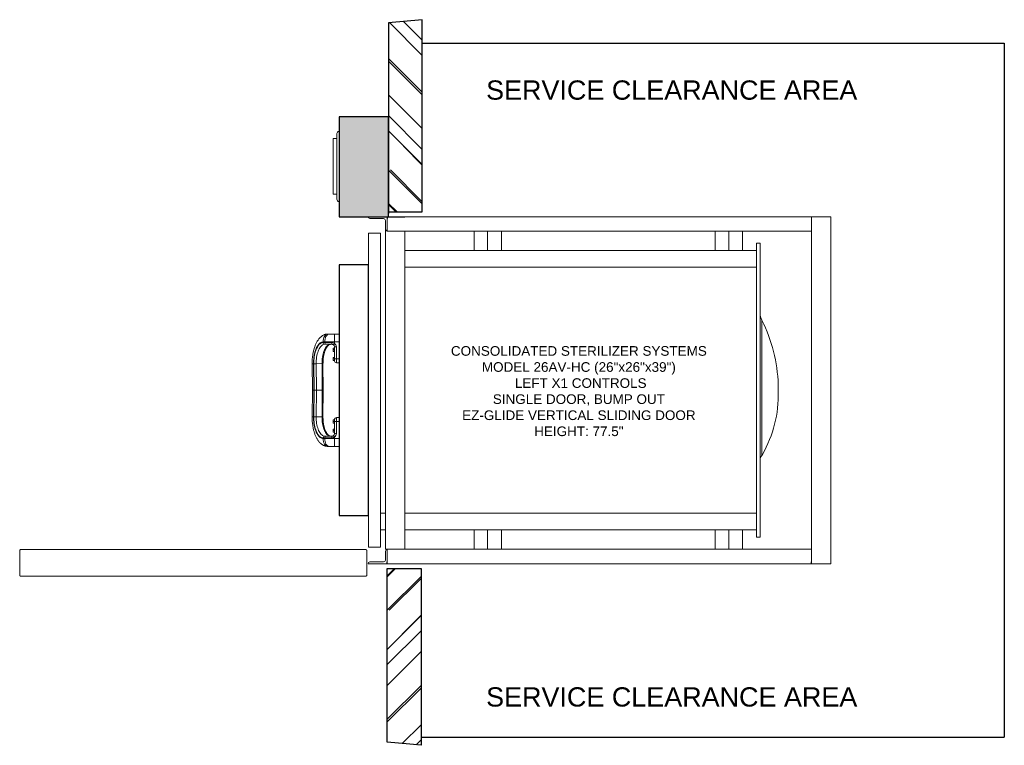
# Model space of a CAD drawing. Header units: inches. Extents: x 0 to 102, y 1 to 76.
import ezdxf

# ---------------------------------------------------------------- set-up
doc = ezdxf.new("R2010")
doc.units = ezdxf.units.IN
doc.header["$MEASUREMENT"] = 0
doc.linetypes.add('SOLID', pattern=[0])
doc.layers.add('1-VESSEL', color=7, linetype='SOLID', lineweight=5)
for name, color, linetype in [('Clearance', 160, 'Continuous'), ('Description', 1, 'Continuous'), ('WALLS2', 2, 'Continuous')]:
    doc.layers.add(name, color=color, linetype=linetype)
doc.styles.get("Standard").update_dxf_attribs({"font": 'arial.ttf'})

# ---------------------------------------------------------------- blocks, each defined once
blk = doc.blocks.new('CONTROL COLUMN - TOP')
at = {"lineweight": 0}
blk.add_hatch(color=9, dxfattribs=at).paths.add_polyline_path([(5.77, 10.37), (0.64, 10.37), (0.64, 0), (5.77, 0)])
blk.add_lwpolyline([(0.64, 10.37), (5.77, 10.37), (5.77, 0), (0.64, 0)], close=True)
for centre, start, end in [((0.64, 8.56), 90, 180), ((0.64, 1.75), 180, 270)]:
    blk.add_arc(centre, 0.236, start, end, dxfattribs=at)
at = {"layer": '1-VESSEL', "lineweight": 0}
blk.add_lwpolyline([(0.4, 8.56), (0.4, 1.75)], dxfattribs=at)
blk.add_lwpolyline([(0.4, 2.27), (0.4, 8.04), (0.05, 8.04, 0.414214), (0, 7.99), (0, 2.32, 0.414214), (0.05, 2.27)], format="xyb", close=True, dxfattribs=at)

msp = doc.modelspace()

# ---------------------------------------------------------------- hatches: boundary and pattern name
at = {"layer": 'WALLS2'}
h = msp.add_hatch(dxfattribs=at)
h.set_pattern_fill('AR-RROOF', color=256, scale=4, angle=135, style=0)
h.set_pattern_definition([(135, (-29.2496, -120.5763), (-9.05097, 3.39411), [60, -8, 20, -4]), (135, (-34.4257, -118.2287), (-0.93338, -6.59024), [12, -1.32, 24, -3]), (135, (-33.068, -121.5662), (-16.602867, 12.812775), [32, -5.6, 16, -4])])
h.paths.add_polyline_path([(41.76, 76.44), (38.26, 76.13), (38.26, 56.5), (41.76, 56.5)])
h = msp.add_hatch(dxfattribs=at)
h.set_pattern_fill('AR-RROOF', color=256, scale=4, angle=135, style=0)
h.set_pattern_definition([(225, (-29.3842, 196.5748), (-9.05097, -3.39411), [60, -8, 20, -4]), (225, (-34.56, 194.227), (-0.93338, 6.59024), [12, -1.32, 24, -3]), (225, (-33.2026, 197.5647), (-16.602867, -12.812775), [32, -5.6, 16, -4])])
h.paths.add_polyline_path([(41.63, 1.16), (38.13, 1.47), (38.13, 19.5), (41.63, 19.5)])

# ---------------------------------------------------------------- linework, layer by layer
at = {"color": 7, "linetype": 'Continuous', "lineweight": 15}
for p, q in [((36.13, 56), (38.13, 56)), ((37.75, 55.81), (36.32, 55.81)), ((37.94, 54.69), (37.94, 55.62)), ((38.13, 56), (38.13, 54.5)), ((82.13, 56), (38.13, 56)), ((82.13, 56), (82.13, 54.5)), ((82.13, 56), (82.13, 20)), ((82.13, 56), (84.13, 56)), ((84.13, 56), (84.13, 20)), ((36.19, 21.72), (36.19, 54.28)), ((36.19, 54.28), (37.44, 54.28)), ((37.44, 54.28), (37.44, 21.72)), ((37.94, 21.5), (37.94, 54.69)), ((82.13, 54.5), (38.13, 54.5)), ((39.94, 21.5), (39.94, 54.5)), ((47.13, 52.5), (47.13, 54.5)), ((48.54, 52.5), (48.54, 54.5)), ((49.96, 52.5), (49.96, 54.5)), ((72.13, 52.5), (72.13, 54.5)), ((73.54, 52.5), (73.54, 54.5)), ((74.96, 52.5), (74.96, 54.5)), ((76.82, 53.25), (76.44, 53.25)), ((76.44, 53.25), (76.44, 22.75)), ((76.82, 53.25), (76.82, 22.75)), ((39.94, 52.5), (76.44, 52.5)), ((39.94, 50.75), (76.44, 50.75)), ((76.99, 31.26), (76.99, 45.26)), ((31.48, 43.01), (31.65, 43.01)), ((31.48, 42.94), (31.48, 43.01)), ((31.48, 42.94), (31.66, 42.94)), ((31.66, 42.94), (31.65, 43.01)), ((31.65, 43.01), (32.66, 43.01)), ((31.66, 42.94), (32.36, 42.94)), ((32.12, 43.83), (31.95, 43.83)), ((32.66, 43.83), (32.12, 43.83)), ((33.14, 43.83), (32.66, 43.83)), ((32.66, 43.01), (32.66, 43.83)), ((32.66, 42.86), (32.66, 43.01)), ((32.66, 43.01), (33.14, 43.01)), ((31.82, 42.76), (31.65, 42.76)), ((32.41, 42.76), (31.82, 42.76)), ((32.51, 42.35), (32.51, 42.34)), ((32.51, 42.3), (32.51, 42.34)), ((32.52, 42.24), (32.51, 42.3)), ((32.51, 42.15), (32.51, 42.3)), ((32.51, 42.04), (32.51, 42.15)), ((32.52, 42.01), (32.51, 42.04)), ((32.51, 42.03), (32.51, 42.04)), ((32.51, 42.03), (32.51, 42.02)), ((32.66, 42.36), (32.52, 42.36)), ((32.52, 42.36), (32.52, 42.35)), ((32.66, 42.24), (32.52, 42.24)), ((32.66, 42.06), (32.52, 42.06)), ((32.66, 42.01), (32.52, 42.01)), ((32.66, 41.26), (32.66, 42.51)), ((32.85, 42.5), (32.85, 41.25)), ((32.51, 41.33), (32.51, 41.41)), ((32.51, 41.17), (32.51, 41.33)), ((32.52, 41.25), (32.51, 41.33)), ((32.52, 41.09), (32.51, 41.17)), ((32.51, 41.09), (32.51, 41.17)), ((32.66, 41.41), (32.52, 41.41)), ((32.66, 41.25), (32.52, 41.25)), ((32.66, 41.09), (32.52, 41.09)), ((32.66, 41.02), (32.66, 41.26)), ((32.85, 41.25), (33.14, 41.25)), ((32.85, 41.25), (32.85, 40.83)), ((30.33, 40.75), (30.36, 38)), ((30.47, 40.75), (30.33, 40.75)), ((30.51, 40.75), (30.47, 40.75)), ((30.47, 40.75), (30.5, 38)), ((30.75, 40.75), (30.51, 40.75)), ((30.53, 38), (30.51, 40.75)), ((31.36, 40.76), (30.75, 40.75)), ((30.75, 40.75), (30.78, 38)), ((31.38, 38), (31.36, 40.76)), ((31.46, 40.76), (31.36, 40.76)), ((31.49, 38), (31.46, 40.76)), ((32.85, 40.83), (33.14, 40.83)), ((30.36, 38), (30.33, 35.25)), ((30.47, 35.25), (30.5, 38)), ((30.5, 38), (30.53, 38)), ((30.51, 35.25), (30.53, 38)), ((30.7, 38), (30.53, 38)), ((30.78, 38), (30.7, 38)), ((30.78, 38), (30.75, 35.25)), ((30.78, 38), (31.08, 38)), ((31.38, 38), (31.08, 38)), ((31.38, 38), (31.08, 38)), ((31.38, 38), (31.38, 38)), ((31.38, 38), (31.38, 38)), ((31.49, 38), (31.38, 38)), ((31.46, 35.24), (31.49, 38)), ((31.49, 38), (31.49, 38)), ((31.49, 38), (31.49, 38)), ((78.68, 37.42), (78.68, 38.58)), ((30.47, 35.25), (30.33, 35.25)), ((30.51, 35.25), (30.47, 35.25)), ((30.51, 35.25), (30.75, 35.25)), ((31.36, 35.24), (30.75, 35.25)), ((31.46, 35.24), (31.36, 35.24)), ((32.51, 34.83), (32.51, 34.91)), ((32.52, 34.75), (32.51, 34.83)), ((32.51, 34.67), (32.51, 34.83)), ((32.66, 34.91), (32.52, 34.91)), ((32.66, 34.75), (32.52, 34.75)), ((32.66, 34.74), (32.66, 34.98)), ((32.66, 33.49), (32.66, 34.74)), ((33.14, 35.17), (32.85, 35.17)), ((32.85, 35.17), (32.85, 34.75)), ((32.85, 34.75), (32.85, 33.5)), ((32.85, 34.75), (33.14, 34.75)), ((32.52, 34.59), (32.51, 34.67)), ((32.51, 34.59), (32.51, 34.67)), ((32.51, 33.89), (32.51, 33.97)), ((32.52, 33.81), (32.51, 33.89)), ((32.51, 33.73), (32.51, 33.89)), ((32.52, 33.66), (32.51, 33.73)), ((32.51, 33.66), (32.51, 33.73)), ((32.66, 34.59), (32.52, 34.59)), ((32.66, 33.97), (32.52, 33.97)), ((32.66, 33.81), (32.52, 33.81)), ((31.48, 33.06), (31.48, 32.99)), ((31.66, 33.06), (31.48, 33.06)), ((31.48, 32.99), (31.65, 32.99)), ((31.65, 33.24), (31.82, 33.24)), ((31.66, 33.06), (31.65, 32.99)), ((31.65, 32.99), (32.66, 32.99)), ((32.36, 33.06), (31.66, 33.06)), ((31.82, 33.24), (32.41, 33.24)), ((32.66, 33.66), (32.52, 33.66)), ((32.66, 33.14), (32.66, 32.99)), ((32.66, 32.99), (32.66, 32.17)), ((32.66, 32.99), (33.14, 32.99)), ((31.95, 32.17), (32.12, 32.17)), ((32.12, 32.17), (32.66, 32.17)), ((32.66, 32.17), (33.14, 32.17)), ((37.44, 25.25), (37.94, 25.25)), ((39.94, 25.25), (76.44, 25.25)), ((37.44, 23.5), (37.94, 23.5)), ((39.94, 23.5), (76.44, 23.5)), ((47.13, 21.5), (47.13, 23.5)), ((48.54, 21.5), (48.54, 23.5)), ((49.96, 21.5), (49.96, 23.5)), ((72.13, 23.5), (72.13, 21.5)), ((73.54, 23.5), (73.54, 21.5)), ((74.96, 23.5), (74.96, 21.5)), ((76.82, 22.75), (76.44, 22.75)), ((0.13, 21.47), (0.1, 21.47)), ((35.87, 21.47), (0.13, 21.47)), ((35.9, 21.47), (35.87, 21.47)), ((36.19, 21.72), (37.44, 21.72)), ((39.94, 21.5), (37.94, 21.5)), ((38.06, 21.49), (38.05, 21.5)), ((38.13, 20), (38.13, 21.5)), ((38.13, 21.5), (82.13, 21.5)), ((43.17, 21.5), (43.17, 21.5)), ((43.17, 21.5), (44.1, 21.5)), ((44.11, 21.51), (44.11, 21.5)), ((82.13, 20), (82.13, 21.5)), ((0, 18.82), (0, 21.37)), ((36, 18.82), (36, 21.37)), ((37.94, 21.31), (37.94, 20.38)), ((36.13, 20), (38.13, 20)), ((37.75, 20.19), (36.32, 20.19)), ((38.13, 20), (82.13, 20)), ((82.13, 20), (84.13, 20)), ((35.9, 18.72), (0.1, 18.72))]:
    msp.add_line(p, q, dxfattribs=at)
at = {"color": 7, "linetype": 'Continuous'}
for p, q in [((38.13, 56), (39.94, 56)), ((38.13, 56), (38.13, 55.81)), ((38.13, 20), (38.13, 20.19)), ((38.13, 20), (38.13, 20.19)), ((82.13, 20), (82.13, 20.19))]:
    msp.add_line(p, q, dxfattribs=at)
msp.add_lwpolyline([(36.19, 51), (33.14, 51), (33.14, 25), (36.19, 25)], close=True)
at = {"color": 7, "linetype": 'Continuous', "lineweight": 15, "flags": 128}
for points in [[(31.48, 43.01), (31.4, 43), (31.32, 42.98), (31.24, 42.95), (31.16, 42.9), (31.09, 42.84), (31.02, 42.76), (30.95, 42.68), (30.88, 42.58), (30.82, 42.47), (30.76, 42.35), (30.71, 42.22), (30.66, 42.08), (30.61, 41.93), (30.58, 41.78), (30.54, 41.61), (30.52, 41.45), (30.5, 41.28), (30.48, 41.1), (30.47, 40.93), (30.47, 40.75)], [(30.51, 40.75), (30.51, 40.93), (30.52, 41.11), (30.53, 41.29), (30.56, 41.46), (30.58, 41.63), (30.62, 41.79), (30.66, 41.95), (30.71, 42.09), (30.76, 42.23), (30.81, 42.36), (30.88, 42.48), (30.94, 42.58), (31.01, 42.68), (31.08, 42.76), (31.16, 42.82), (31.24, 42.87), (31.32, 42.91), (31.4, 42.93), (31.48, 42.94)], [(32.41, 42.76), (32.4, 42.77), (32.4, 42.78), (32.39, 42.79), (32.38, 42.82), (32.37, 42.84), (32.37, 42.87), (32.37, 42.9), (32.36, 42.94)], [(31.65, 42.76), (31.57, 42.76), (31.49, 42.73), (31.41, 42.7), (31.34, 42.64), (31.26, 42.58), (31.19, 42.49), (31.13, 42.4), (31.07, 42.29), (31.01, 42.17), (30.96, 42.05), (30.91, 41.91), (30.87, 41.76), (30.83, 41.6), (30.8, 41.44), (30.78, 41.27), (30.76, 41.1), (30.76, 40.93), (30.75, 40.75)], [(31.36, 40.76), (31.36, 40.93), (31.37, 41.11), (31.38, 41.28), (31.41, 41.44), (31.44, 41.61), (31.47, 41.76), (31.51, 41.91), (31.56, 42.05), (31.61, 42.18), (31.67, 42.29), (31.73, 42.4), (31.8, 42.5), (31.87, 42.58), (31.94, 42.64), (32.02, 42.7), (32.09, 42.73), (32.17, 42.76), (32.25, 42.76)], [(31.36, 35.24), (31.36, 35.62), (31.38, 37.12), (31.38, 37.48), (31.38, 38)], [(31.48, 32.99), (31.4, 33), (31.32, 33.02), (31.24, 33.05), (31.16, 33.1), (31.09, 33.16), (31.02, 33.24), (30.95, 33.32), (30.88, 33.42), (30.82, 33.53), (30.76, 33.65), (30.71, 33.78), (30.66, 33.92), (30.61, 34.07), (30.58, 34.22), (30.54, 34.39), (30.52, 34.55), (30.5, 34.72), (30.48, 34.9), (30.47, 35.07), (30.47, 35.25)], [(31.48, 33.06), (31.4, 33.07), (31.32, 33.09), (31.24, 33.13), (31.16, 33.18), (31.08, 33.24), (31.01, 33.32), (30.94, 33.42), (30.88, 33.52), (30.81, 33.64), (30.76, 33.77), (30.71, 33.91), (30.66, 34.05), (30.62, 34.21), (30.58, 34.37), (30.56, 34.54), (30.53, 34.71), (30.52, 34.89), (30.51, 35.07), (30.51, 35.25)], [(30.75, 35.25), (30.76, 35.07), (30.76, 34.9), (30.78, 34.73), (30.8, 34.56), (30.83, 34.4), (30.87, 34.24), (30.91, 34.09), (30.96, 33.95), (31.01, 33.83), (31.07, 33.71), (31.13, 33.6), (31.19, 33.51), (31.26, 33.42), (31.34, 33.36), (31.41, 33.3), (31.49, 33.27), (31.57, 33.24), (31.65, 33.24)], [(32.25, 33.24), (32.17, 33.24), (32.09, 33.27), (32.02, 33.3), (31.94, 33.36), (31.87, 33.42), (31.8, 33.5), (31.73, 33.6), (31.67, 33.71), (31.61, 33.82), (31.56, 33.95), (31.51, 34.09), (31.47, 34.24), (31.44, 34.39), (31.41, 34.56), (31.38, 34.72), (31.37, 34.89), (31.36, 35.07), (31.36, 35.24)], [(32.36, 33.06), (32.37, 33.1), (32.37, 33.13), (32.37, 33.16), (32.38, 33.18), (32.39, 33.21), (32.4, 33.22), (32.4, 33.23), (32.41, 33.24)], [(38.1, 21.5), (38.1, 21.5), (38.1, 21.5)]]:
    msp.add_lwpolyline(points, dxfattribs=at)
at = {"color": 7, "linetype": 'Continuous', "lineweight": 15}
for centre, radius, start, end in [((36.32, 56), 0.188, 180, 270), ((37.75, 55.62), 0.188, 0, 90), ((38.13, 54.69), 0.188, 180, 270), ((78.44, 45.98), 1.63, 180, 206.4311), ((62.38, 38), 16.31, 2.031, 26.4311), ((31.66, 42.94), 0.177, 180.2633, 266.781), ((31.83, 42.94), 0.177, 180.2633, 266.7807), ((31.65, 43.51), 1.2, 318.7084, 327.1924), ((32.41, 42.51), 0.25, 0, 55.1501), ((32.41, 42.5), 0.437, 0, 55.1501), ((32.8, 43.25), 0.746, 259.123, 273.587), ((32.85, 41.02), 0.188, 180, 270), ((66.42, 37.48), 12.26, 327.9792, 359.7514), ((32.85, 34.98), 0.188, 90, 180), ((31.66, 33.06), 0.177, 93.219, 179.7367), ((31.83, 33.06), 0.177, 93.2193, 179.7367), ((32.41, 33.49), 0.25, 304.8499, 0), ((31.65, 32.49), 1.2, 32.8076, 41.2916), ((32.41, 33.5), 0.437, 304.8499, 0), ((32.8, 32.75), 0.746, 86.413, 100.877), ((38.13, 21.31), 0.188, 90, 180), ((36.32, 20), 0.188, 90, 180), ((37.75, 20.38), 0.188, 270, 0)]:
    msp.add_arc(centre, radius, start, end, dxfattribs=at)
for centre, start_param, end_param in [((31.95, 43.08), 0.000527, 1.660631), ((32.12, 43.08), 0, 1.660631), ((31.95, 32.92), 1.480962, 3.141066), ((32.12, 32.92), 1.480962, 3.141593)]:
    msp.add_ellipse(centre, major_axis=(0, 0.75), ratio=0.631422, start_param=start_param, end_param=end_param, dxfattribs=at)
for points, knots in [([(31.95, 43.83), (31.93, 43.83), (31.88, 43.83), (31.79, 43.81), (31.68, 43.79), (31.57, 43.75), (31.46, 43.7), (31.36, 43.63), (31.26, 43.55), (31.16, 43.47), (31.07, 43.37), (30.99, 43.26), (30.91, 43.15), (30.83, 43.02), (30.76, 42.89), (30.69, 42.74), (30.63, 42.6), (30.58, 42.44), (30.53, 42.28), (30.49, 42.12), (30.45, 41.95), (30.42, 41.78), (30.39, 41.61), (30.37, 41.44), (30.35, 41.28), (30.34, 41.14), (30.34, 41.01), (30.33, 40.89), (30.33, 40.8), (30.33, 40.75)], [0, 0, 0, 0, 0.018533, 0.0548388, 0.0916373, 0.1291635, 0.1676606, 0.2073621, 0.2484767, 0.2866738, 0.3256767, 0.3653888, 0.4056695, 0.446353, 0.4872706, 0.5282724, 0.56922, 0.6100116, 0.6505927, 0.6909178, 0.7309394, 0.7705858, 0.80972, 0.8480343, 0.8846991, 0.9183145, 0.942185, 0.9682982, 1, 1, 1, 1]), ([(32.36, 42.94), (32.42, 42.94), (32.52, 42.93), (32.62, 42.88), (32.66, 42.86)], [0, 0, 0, 0, 0.504393, 1, 1, 1, 1]), ([(31.46, 40.76), (31.46, 40.79), (31.46, 40.87), (31.47, 41), (31.48, 41.16), (31.49, 41.31), (31.51, 41.46), (31.54, 41.61), (31.57, 41.75), (31.6, 41.89), (31.64, 42.01), (31.68, 42.13), (31.73, 42.24), (31.78, 42.34), (31.83, 42.43), (31.88, 42.51), (31.93, 42.58), (31.99, 42.64), (32.04, 42.68), (32.09, 42.72), (32.14, 42.74), (32.2, 42.76), (32.23, 42.76), (32.25, 42.76)], [0, 0, 0, 0, 0.02555, 0.074315, 0.123068, 0.171781, 0.220432, 0.269001, 0.317465, 0.365799, 0.413976, 0.461969, 0.509751, 0.557298, 0.604597, 0.651655, 0.698518, 0.7453, 0.792152, 0.839421, 0.887737, 0.938161, 1, 1, 1, 1]), ([(32.56, 42.72), (32.56, 42.72), (32.54, 42.73), (32.49, 42.76), (32.44, 42.76), (32.41, 42.76)], [0, 0, 0, 0, 0.004309, 0.493936, 1, 1, 1, 1]), ([(32.51, 42.3), (32.51, 42.3), (32.51, 42.32), (32.52, 42.34), (32.52, 42.36)], [0, 0, 0, 0, 0.070183, 1, 1, 1, 1]), ([(32.51, 42.15), (32.51, 42.17), (32.51, 42.2), (32.52, 42.23), (32.52, 42.24)], [0, 0, 0, 0, 0.742449, 1, 1, 1, 1]), ([(32.52, 42.06), (32.52, 42.08), (32.51, 42.11), (32.51, 42.14), (32.51, 42.15)], [0, 0, 0, 0, 0.731369, 1, 1, 1, 1]), ([(32.51, 42.04), (32.51, 42.04), (32.51, 42.05), (32.52, 42.05), (32.52, 42.06)], [0, 0, 0, 0, 0.070181, 1, 1, 1, 1]), ([(32.51, 41.33), (32.51, 41.33), (32.51, 41.36), (32.52, 41.38), (32.52, 41.41)], [0, 0, 0, 0, 0.070178, 1, 1, 1, 1]), ([(32.52, 41.41), (32.52, 41.41), (32.51, 41.41), (32.51, 41.41), (32.51, 41.41)], [0, 0, 0, 0, 0.731367, 1, 1, 1, 1]), ([(32.51, 41.17), (32.51, 41.17), (32.51, 41.2), (32.52, 41.23), (32.52, 41.25)], [0, 0, 0, 0, 0.070187, 1, 1, 1, 1]), ([(32.51, 41.09), (32.51, 41.09), (32.51, 41.09), (32.52, 41.09), (32.52, 41.09)], [0, 0, 0, 0, 0.268633, 1, 1, 1, 1]), ([(32.66, 41.26), (32.66, 41.26), (32.66, 41.25), (32.67, 41.25), (32.69, 41.25), (32.73, 41.25), (32.79, 41.25), (32.83, 41.25), (32.85, 41.25)], [0, 0, 0, 0, 0.006321, 0.141727, 0.356391, 0.570954, 0.785476, 1, 1, 1, 1]), ([(30.36, 38), (30.36, 38), (30.36, 38), (30.38, 38), (30.42, 38), (30.47, 38), (30.5, 38)], [0, 0, 0, 0, 0.113142, 0.38729, 0.690059, 1, 1, 1, 1]), ([(31.49, 38), (31.49, 38), (31.49, 38), (31.47, 38), (31.44, 38), (31.4, 38), (31.38, 38)], [0, 0, 0, 0, 0.086071, 0.390713, 0.695357, 1, 1, 1, 1]), ([(31.49, 38), (31.49, 38), (31.49, 38), (31.47, 38), (31.44, 38), (31.4, 38), (31.38, 38)], [0, 0, 0, 0, 0.086071, 0.390713, 0.695357, 1, 1, 1, 1]), ([(30.33, 35.25), (30.33, 35.18), (30.33, 35.09), (30.34, 34.95), (30.34, 34.84), (30.35, 34.7), (30.37, 34.55), (30.39, 34.4), (30.41, 34.25), (30.44, 34.09), (30.47, 33.94), (30.51, 33.79), (30.55, 33.64), (30.6, 33.49), (30.66, 33.34), (30.72, 33.21), (30.78, 33.07), (30.85, 32.94), (30.92, 32.83), (31, 32.71), (31.09, 32.61), (31.18, 32.52), (31.27, 32.43), (31.37, 32.36), (31.47, 32.3), (31.57, 32.25), (31.67, 32.21), (31.78, 32.19), (31.87, 32.17), (31.93, 32.17), (31.95, 32.17)], [0, 0, 0, 0, 0.043315, 0.061005, 0.090338, 0.120781, 0.153427, 0.187484, 0.222643, 0.258661, 0.295373, 0.332661, 0.370437, 0.408632, 0.447186, 0.48604, 0.525129, 0.564342, 0.603577, 0.642711, 0.681616, 0.720171, 0.758279, 0.79588, 0.832964, 0.869574, 0.9058, 0.941778, 0.977679, 1, 1, 1, 1]), ([(32.25, 33.24), (32.24, 33.24), (32.22, 33.24), (32.18, 33.24), (32.13, 33.26), (32.08, 33.29), (32.02, 33.33), (31.97, 33.38), (31.91, 33.44), (31.86, 33.52), (31.81, 33.6), (31.76, 33.7), (31.71, 33.8), (31.66, 33.91), (31.62, 34.03), (31.59, 34.16), (31.55, 34.3), (31.53, 34.44), (31.5, 34.59), (31.48, 34.74), (31.47, 34.9), (31.46, 35.05), (31.46, 35.17), (31.46, 35.23), (31.46, 35.24)], [0, 0, 0, 0, 0.0247147, 0.078834, 0.1284109, 0.1753047, 0.2250948, 0.2731976, 0.3205237, 0.3676043, 0.4146799, 0.4618793, 0.5092779, 0.5568996, 0.6047395, 0.6527799, 0.7009966, 0.7493634, 0.7978544, 0.8464451, 0.8951128, 0.9438359, 0.9900474, 1, 1, 1, 1]), ([(32.51, 34.83), (32.51, 34.83), (32.51, 34.86), (32.52, 34.88), (32.52, 34.91)], [0, 0, 0, 0, 0.070181, 1, 1, 1, 1]), ([(32.52, 34.91), (32.52, 34.91), (32.51, 34.91), (32.51, 34.91), (32.51, 34.91)], [0, 0, 0, 0, 0.731367, 1, 1, 1, 1]), ([(32.51, 34.67), (32.51, 34.67), (32.51, 34.7), (32.52, 34.73), (32.52, 34.75)], [0, 0, 0, 0, 0.0701864, 1, 1, 1, 1]), ([(32.85, 34.75), (32.83, 34.75), (32.79, 34.75), (32.73, 34.75), (32.69, 34.75), (32.67, 34.75), (32.66, 34.75), (32.66, 34.74), (32.66, 34.74)], [0, 0, 0, 0, 0.214524, 0.429046, 0.643609, 0.858273, 0.993679, 1, 1, 1, 1]), ([(32.51, 34.59), (32.51, 34.59), (32.51, 34.59), (32.52, 34.59), (32.52, 34.59)], [0, 0, 0, 0, 0.268633, 1, 1, 1, 1]), ([(32.51, 33.89), (32.51, 33.89), (32.51, 33.92), (32.52, 33.94), (32.52, 33.97)], [0, 0, 0, 0, 0.070181, 1, 1, 1, 1]), ([(32.52, 33.97), (32.52, 33.97), (32.51, 33.97), (32.51, 33.97), (32.51, 33.97)], [0, 0, 0, 0, 0.731367, 1, 1, 1, 1]), ([(32.51, 33.73), (32.51, 33.74), (32.51, 33.76), (32.52, 33.79), (32.52, 33.81)], [0, 0, 0, 0, 0.070187, 1, 1, 1, 1]), ([(32.66, 33.14), (32.66, 33.14), (32.62, 33.11), (32.52, 33.07), (32.42, 33.06), (32.36, 33.06)], [0, 0, 0, 0, 0.004228, 0.495632, 1, 1, 1, 1]), ([(32.41, 33.24), (32.44, 33.24), (32.49, 33.24), (32.53, 33.27), (32.56, 33.28)], [0, 0, 0, 0, 0.506104, 1, 1, 1, 1]), ([(32.51, 33.66), (32.51, 33.66), (32.51, 33.66), (32.52, 33.66), (32.52, 33.66)], [0, 0, 0, 0, 0.268633, 1, 1, 1, 1]), ([(0.1, 21.47), (0.09, 21.46), (0.06, 21.46), (0.03, 21.44), (0.01, 21.42), (0, 21.39), (0, 21.37), (0, 21.37)], [0, 0, 0, 0, 0.225341, 0.450723, 0.676104, 0.901486, 1, 1, 1, 1]), ([(36, 21.37), (36, 21.38), (36, 21.4), (35.98, 21.43), (35.95, 21.46), (35.92, 21.46), (35.91, 21.47), (35.9, 21.47)], [0, 0, 0, 0, 0.2253428, 0.4507261, 0.6761068, 0.9014851, 1, 1, 1, 1]), ([(0, 18.82), (0, 18.8), (0, 18.78), (0.03, 18.74), (0.06, 18.72), (0.09, 18.72), (0.1, 18.72)], [0, 0, 0, 0, 0.250001, 0.499996, 0.749996, 1, 1, 1, 1]), ([(35.9, 18.72), (35.91, 18.72), (35.94, 18.72), (35.97, 18.74), (36, 18.78), (36, 18.8), (36, 18.82)], [0, 0, 0, 0, 0.249997, 0.500002, 0.750001, 1, 1, 1, 1])]:
    msp.add_open_spline(points, degree=3, knots=knots, dxfattribs=at)
at = {"layer": 'Clearance'}
for p, q in [((41.76, 74), (102.13, 74)), ((102.13, 74), (102.13, 2)), ((41.63, 2), (102.13, 2))]:
    msp.add_line(p, q, dxfattribs=at)
at = {"layer": 'WALLS2'}
for p, q in [((41.76, 76.44), (38.26, 76.13)), ((38.26, 76.13), (38.26, 56.33)), ((38.13, 1.47), (38.13, 19.5)), ((41.63, 1.16), (38.13, 1.47))]:
    msp.add_line(p, q, dxfattribs=at)
for points in [[(38.26, 56.5), (41.76, 56.5), (41.76, 76.44)], [(38.13, 19.5), (41.63, 19.5), (41.63, 1.16)]]:
    msp.add_lwpolyline(points, dxfattribs=at)

# ---------------------------------------------------------------- block references
at = {"xscale": -1, "rotation": 180}
msp.add_blockref('CONTROL COLUMN - TOP', (32.5, 66.37), dxfattribs=at)

# ---------------------------------------------------------------- texts
at = {"layer": 'Clearance', "char_height": 2, "width": 63, "attachment_point": 2}
for insert in [(67.63, 70.14), (67.63, 7.18)]:
    msp.add_mtext('SERVICE CLEARANCE AREA', dxfattribs=dict(at, insert=insert))
at = {"layer": 'Description', "insert": (58, 37.9), "char_height": 1, "width": 38.4342, "attachment_point": 5}
msp.add_mtext('CONSOLIDATED STERILIZER SYSTEMS\\PMODEL 26AV-HC (26"x26"x39")\\P LEFT X1 CONTROLS\\PSINGLE DOOR, BUMP OUT\\PEZ-GLIDE VERTICAL SLIDING DOOR\\PHEIGHT: 77.5"', dxfattribs=at)

doc.saveas('drawing.dxf')
